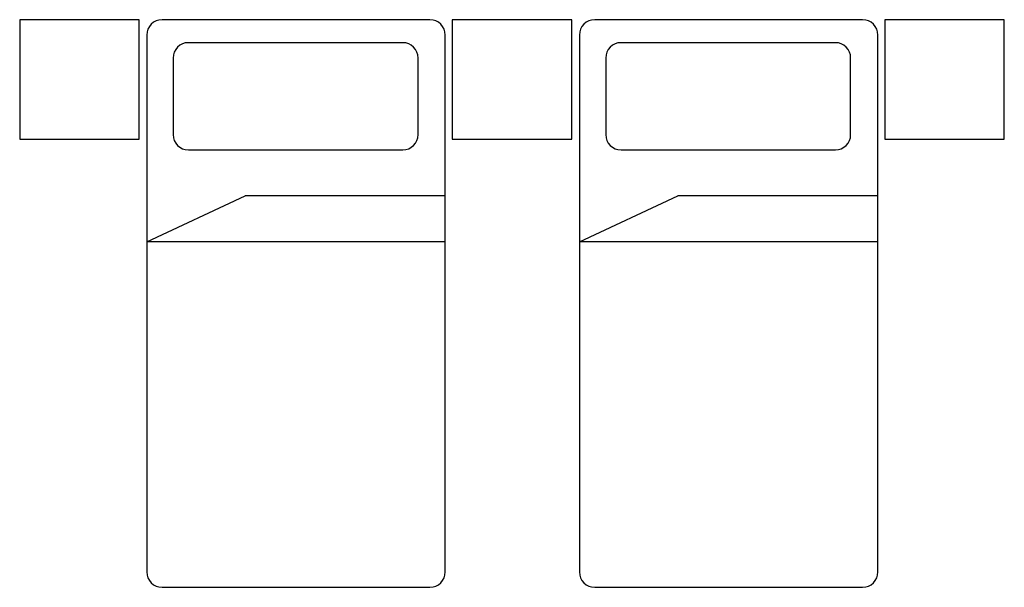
# Model space of a CAD drawing. Extents: x 0.19 to 3.49, y 0.2 to 2.1.
import ezdxf

# ---------------------------------------------------------------- set-up
doc = ezdxf.new("R2010")
doc.units = 0
doc.header["$MEASUREMENT"] = 0
doc.layers.get('0').update_dxf_attribs({"linetype": 'CONTINUOUS'})
doc.layers.add('CAMAS', color=251, linetype='CONTINUOUS')

# ---------------------------------------------------------------- blocks, each defined once
blk = doc.blocks.new('CAM1')
at = {"layer": 'CAMAS'}
for p, q in [((0.4495, 0.9945), (-0.4479, 0.9945)), ((-0.4992, 0.9432), (-0.4992, -0.8542)), ((0.5008, -0.8542), (0.5008, 0.9432)), ((0.3582, 0.9176), (-0.3597, 0.9176)), ((-0.411, 0.8663), (-0.411, 0.6099)), ((0.4095, 0.6099), (0.4095, 0.8663)), ((-0.3597, 0.5586), (0.3582, 0.5586)), ((-0.4992, 0.2509), (-0.1692, 0.4047)), ((0.5008, 0.4047), (-0.1692, 0.4047)), ((0.5008, 0.2509), (-0.4992, 0.2509)), ((-0.4479, -0.9055), (0.4495, -0.9055))]:
    blk.add_line(p, q, dxfattribs=at)
for centre, start, end in [((-0.4479, 0.9432), 90, 180), ((0.4495, 0.9432), 0, 90), ((-0.3597, 0.8663), 90, 180), ((0.3582, 0.8663), 0, 90), ((-0.3597, 0.6099), 180, 270), ((0.3582, 0.6099), 270, 0), ((-0.4479, -0.8542), 180, 270), ((0.4495, -0.8542), 270, 0)]:
    blk.add_arc(centre, 0.0513, start, end, dxfattribs=at)

msp = doc.modelspace()

# ---------------------------------------------------------------- linework, layer by layer
at = {"layer": 'CAMAS'}
for points in [[(0.1945, 1.7033), (0.5945, 1.7033), (0.5945, 2.1033), (0.1945, 2.1033)], [(1.6436, 1.7033), (2.0436, 1.7033), (2.0436, 2.1033), (1.6436, 2.1033)], [(3.0927, 1.7033), (3.4927, 1.7033), (3.4927, 2.1033), (3.0927, 2.1033)]]:
    msp.add_lwpolyline(points, close=True, dxfattribs=at)

# ---------------------------------------------------------------- block references
for p in [(1.1193, 1.1088), (2.5685, 1.1088)]:
    msp.add_blockref('CAM1', p)

doc.saveas('drawing.dxf')
